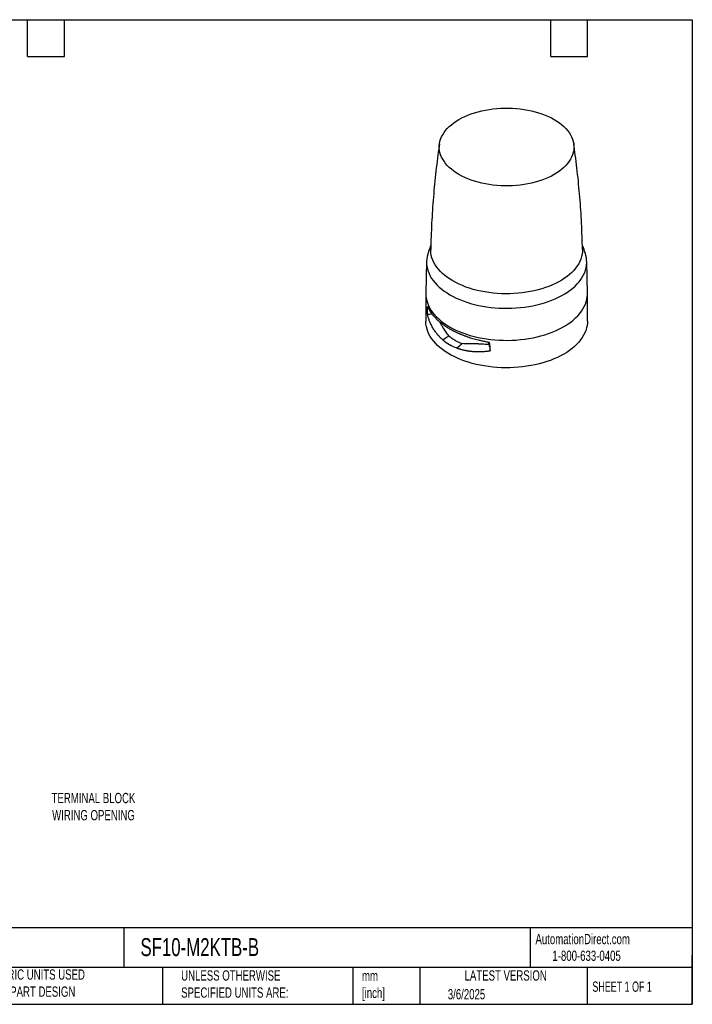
# Model space of a CAD drawing. Header units: millimetres. Extents: x 19 to 819, y 19 to 629.
# Tile 2 of 2: x 403 to 819, y 19 to 629. Entities that reach past the tile are written whole.
import ezdxf

# ---------------------------------------------------------------- set-up
doc = ezdxf.new("R2010")
doc.units = ezdxf.units.MM
doc.header["$LTSCALE"] = 3
doc.linetypes.add('SLD-Solid', pattern=[0])
doc.layers.add('TEXT', color=140, linetype='SLD-Solid', lineweight=25)
doc.styles.add('SLDTEXTSTYLE0', font='TXT', dxfattribs={"width": 0.7})
doc.styles.add('SLDTEXTSTYLE1', font='TXT', dxfattribs={"width": 0.65})

msp = doc.modelspace()

# ---------------------------------------------------------------- linework, layer by layer
for p, q in [((654.651, 478.932), (654.232, 459.338)), ((754.224, 459.338), (753.805, 478.932)), ((654.232, 459.338), (654.228, 458.981)), ((654.228, 458.981), (654.228, 441.997)), ((754.228, 458.981), (754.224, 459.338)), ((754.228, 441.997), (754.228, 458.981)), ((664.978, 430.379), (664.895, 430.322)), ((675.088, 426.771), (675.713, 427.253)), ((693.226, 427.527), (693.156, 429.06))]:
    msp.add_line(p, q)
at = {"flags": 128}
for points in [[(733.701, 566.864), (735.365, 565.845), (736.924, 564.773), (738.372, 563.651), (739.704, 562.481), (740.916, 561.269), (742.005, 560.018), (742.965, 558.733), (743.794, 557.418), (744.49, 556.077), (745.049, 554.715), (745.47, 553.336), (745.751, 551.946), (745.892, 550.549), (745.892, 549.149), (745.751, 547.752), (745.47, 546.361), (745.049, 544.983), (744.49, 543.621), (743.794, 542.28), (742.965, 540.965), (742.005, 539.68), (740.916, 538.429), (739.704, 537.217), (738.372, 536.047), (736.924, 534.924), (735.365, 533.852), (733.701, 532.834), (731.938, 531.874), (730.081, 530.974), (728.136, 530.138), (726.11, 529.369), (724.01, 528.669), (721.843, 528.041), (719.617, 527.486), (717.339, 527.008), (715.016, 526.606), (712.657, 526.283), (710.269, 526.04), (707.861, 525.878), (705.44, 525.797), (703.016, 525.797), (700.595, 525.878), (698.187, 526.04), (695.799, 526.283), (693.44, 526.606), (691.117, 527.008), (688.839, 527.486), (686.612, 528.041), (684.446, 528.669), (682.346, 529.369), (680.32, 530.138), (678.375, 530.974), (676.518, 531.874), (674.754, 532.834), (673.09, 533.852), (671.532, 534.924), (670.084, 536.047), (668.752, 537.217), (667.539, 538.429), (666.451, 539.68), (665.491, 540.965), (664.662, 542.28), (663.966, 543.621), (663.407, 544.983), (662.986, 546.361), (662.705, 547.752), (662.564, 549.149), (662.564, 550.549), (662.705, 551.946), (662.986, 553.336), (663.407, 554.715), (663.966, 556.077), (664.662, 557.418), (665.491, 558.733), (666.451, 560.018), (667.539, 561.269), (668.752, 562.481), (670.084, 563.651), (671.532, 564.773), (673.09, 565.845), (674.754, 566.864), (676.518, 567.824), (678.375, 568.724), (680.32, 569.56), (682.346, 570.329), (684.446, 571.029), (686.612, 571.657), (688.839, 572.211), (691.117, 572.69), (693.44, 573.091), (695.799, 573.414), (698.187, 573.657), (700.595, 573.82), (703.016, 573.901), (705.44, 573.901), (707.861, 573.82), (710.269, 573.657), (712.657, 573.414), (715.016, 573.091), (717.339, 572.69), (719.617, 572.211), (721.843, 571.657), (724.01, 571.029), (726.11, 570.329), (728.136, 569.56), (730.081, 568.724), (731.938, 567.824), (733.701, 566.864)], [(655.503, 483.874), (655.387, 483.507), (655.002, 481.999), (654.757, 480.482), (654.651, 478.959), (654.686, 477.436), (654.862, 475.915), (655.177, 474.402), (655.632, 472.901), (656.224, 471.416), (656.953, 469.951), (657.815, 468.511), (658.809, 467.099), (659.932, 465.72), (661.18, 464.377), (662.55, 463.075), (664.038, 461.816), (665.641, 460.605), (667.353, 459.445), (669.169, 458.339), (671.084, 457.291), (673.094, 456.303), (675.192, 455.378), (677.372, 454.518), (679.628, 453.727), (681.954, 453.007), (684.343, 452.359), (686.789, 451.785), (689.284, 451.287), (691.821, 450.867), (694.393, 450.525), (696.994, 450.262), (699.614, 450.08), (702.248, 449.979), (704.888, 449.958), (707.526, 450.019), (710.154, 450.161), (712.765, 450.383), (715.353, 450.686), (717.908, 451.067), (720.425, 451.526), (722.896, 452.062), (725.315, 452.673), (727.673, 453.358), (729.965, 454.114), (732.184, 454.94), (734.324, 455.832), (736.378, 456.789), (738.341, 457.808), (740.208, 458.885), (741.972, 460.019), (743.63, 461.205), (745.176, 462.44), (746.606, 463.721), (747.916, 465.044), (749.101, 466.405), (750.16, 467.801), (751.089, 469.228), (751.884, 470.681), (752.545, 472.156), (753.068, 473.65), (753.454, 475.157), (753.699, 476.675), (753.805, 478.197), (753.769, 479.721), (753.594, 481.242), (753.278, 482.755), (752.953, 483.873)], [(751.181, 486.346), (751.143, 484.923), (750.965, 483.433), (750.645, 481.95), (750.184, 480.48), (749.584, 479.027), (748.845, 477.596), (747.971, 476.19), (746.965, 474.813), (745.828, 473.471), (744.565, 472.168), (743.18, 470.906), (741.676, 469.69), (740.059, 468.524), (738.333, 467.411), (736.503, 466.355), (734.575, 465.358), (732.555, 464.425), (730.449, 463.557), (728.264, 462.757), (726.005, 462.028), (723.68, 461.372), (721.297, 460.791), (718.861, 460.286), (716.381, 459.86), (713.864, 459.513), (711.318, 459.247), (708.75, 459.062), (706.168, 458.959), (703.581, 458.939), (700.995, 459.001), (698.42, 459.144), (695.862, 459.37), (693.329, 459.677), (690.83, 460.063), (688.371, 460.529), (685.96, 461.072), (683.605, 461.691), (681.313, 462.383), (679.09, 463.148), (676.943, 463.982), (674.879, 464.883), (672.905, 465.849), (671.025, 466.876), (669.247, 467.961), (667.574, 469.101), (666.013, 470.292), (664.568, 471.531), (663.243, 472.814), (662.043, 474.138), (660.971, 475.498), (660.031, 476.889), (659.224, 478.309), (658.555, 479.752), (658.024, 481.214), (657.633, 482.69), (657.384, 484.177), (657.277, 485.67), (657.275, 486.347)], [(654.228, 458.981), (654.268, 457.829), (654.445, 456.296), (654.763, 454.77), (655.221, 453.256), (655.819, 451.759), (656.553, 450.281), (657.423, 448.829), (658.425, 447.405), (659.557, 446.014), (660.816, 444.66), (662.198, 443.347), (663.699, 442.078), (665.315, 440.856), (667.041, 439.686), (668.873, 438.571), (670.804, 437.514), (672.831, 436.517), (674.946, 435.585), (677.145, 434.718), (679.42, 433.92), (681.766, 433.194), (684.175, 432.54), (686.641, 431.961), (689.157, 431.459), (691.716, 431.035), (694.31, 430.691), (696.933, 430.426), (699.575, 430.242), (702.232, 430.14), (704.893, 430.12), (707.553, 430.181), (710.204, 430.324), (712.837, 430.548), (715.447, 430.853), (718.024, 431.238), (720.562, 431.701), (723.054, 432.241), (725.493, 432.858), (727.871, 433.548), (730.182, 434.31), (732.42, 435.143), (734.578, 436.043), (736.65, 437.008), (738.63, 438.035), (740.512, 439.122), (742.291, 440.265), (743.963, 441.461), (745.522, 442.706), (746.964, 443.998), (748.285, 445.333), (749.481, 446.706), (750.548, 448.113), (751.485, 449.552), (752.287, 451.017), (752.953, 452.505), (753.481, 454.011), (753.869, 455.532), (754.117, 457.062), (754.223, 458.597), (754.228, 458.981)], [(656.485, 446.191), (655.796, 446.162), (655.255, 446.139)], [(658.19, 446.263), (657.515, 446.235), (656.485, 446.191)], [(739.583, 421.587), (737.651, 420.53), (735.625, 419.533), (733.509, 418.601), (731.311, 417.734), (729.035, 416.936), (726.69, 416.21), (724.281, 415.556), (721.814, 414.977), (719.298, 414.475), (716.74, 414.051), (714.146, 413.707), (711.523, 413.442), (708.88, 413.258), (706.224, 413.156), (703.562, 413.136), (700.902, 413.197), (698.252, 413.34), (695.618, 413.564), (693.009, 413.869), (690.432, 414.254), (687.894, 414.717), (685.402, 415.257), (682.963, 415.874), (680.585, 416.564), (678.273, 417.326), (676.036, 418.159), (673.878, 419.059), (671.806, 420.024), (669.826, 421.051), (667.944, 422.138), (666.164, 423.281), (664.493, 424.477), (662.934, 425.722), (661.492, 427.014), (660.171, 428.348), (658.975, 429.721), (657.908, 431.129), (656.971, 432.568), (656.169, 434.033), (655.503, 435.521), (654.975, 437.027), (654.586, 438.548), (654.339, 440.078), (654.232, 441.613), (654.228, 441.997)], [(754.228, 441.997), (754.188, 440.845), (754.011, 439.312), (753.693, 437.786), (753.234, 436.272), (752.637, 434.774), (751.903, 433.297), (751.033, 431.845), (750.031, 430.421), (748.898, 429.03), (747.64, 427.676), (746.258, 426.363), (744.757, 425.094), (743.141, 423.872), (741.415, 422.702), (739.583, 421.587)], [(668.551, 432.858), (667.829, 432.357), (667.107, 431.856)], [(667.107, 431.856), (666.042, 431.118), (664.978, 430.379)], [(673.359, 425.436), (674.223, 426.103), (675.088, 426.771)], [(675.713, 427.253), (676.258, 427.674), (676.803, 428.094)], [(693.226, 427.527), (693.412, 426.75), (693.558, 426.14)], [(693.558, 426.14), (693.764, 425.281), (693.926, 424.606)], [(693.926, 424.606), (694.049, 424.092), (694.146, 423.688)]]:
    msp.add_lwpolyline(points, dxfattribs=at)
for points, knots in [([(662.703, 551.887), (662.372, 549.593), (661.657, 544.635), (660.708, 536.98), (659.824, 528.93), (659.068, 520.856), (658.437, 512.763), (657.929, 504.654), (657.557, 496.533), (657.345, 490.429), (657.297, 487.032), (657.287, 486.347)], [0, 0, 0, 0, 0.1060161, 0.2291392, 0.3523306, 0.4755751, 0.5988581, 0.7221655, 0.8454835, 0.9687987, 1, 1, 1, 1]), ([(751.169, 486.347), (751.159, 487.036), (751.111, 490.433), (750.898, 496.532), (750.528, 504.638), (750.021, 512.728), (749.393, 520.798), (748.641, 528.843), (747.762, 536.86), (746.811, 544.542), (746.092, 549.538), (745.754, 551.881)], [0, 0, 0, 0, 0.0313594, 0.1545398, 0.2776486, 0.4006729, 0.5235998, 0.6464159, 0.7691077, 0.8916615, 1, 1, 1, 1]), ([(657.342, 489.137), (657.222, 488.821), (656.595, 487.17), (655.987, 485.417), (655.535, 483.965), (655.51, 483.885)], [0, 0, 0, 0, 0.1827713, 0.9552565, 1, 1, 1, 1]), ([(752.943, 483.884), (752.891, 484.05), (752.421, 485.552), (751.811, 487.306), (751.216, 488.874), (751.114, 489.141)], [0, 0, 0, 0, 0.093384, 0.8450242, 1, 1, 1, 1]), ([(655.255, 446.139), (655.255, 446.297), (655.255, 446.613), (655.259, 447.081), (655.264, 447.543), (655.271, 447.999), (655.28, 448.449), (655.291, 448.893), (655.304, 449.332), (655.319, 449.765), (655.337, 450.192), (655.356, 450.614), (655.371, 450.89), (655.379, 451.028)], [0, 0, 0, 0, 0.0905782, 0.1811451, 0.2717267, 0.3623487, 0.4530372, 0.5438178, 0.6347163, 0.7257584, 0.8169694, 0.9083749, 1, 1, 1, 1]), ([(664.895, 430.322), (664.762, 430.434), (664.497, 430.658), (664.107, 431.003), (663.722, 431.355), (663.344, 431.715), (662.972, 432.083), (662.607, 432.459), (662.247, 432.842), (661.895, 433.233), (661.157, 434.083), (660.083, 435.454), (658.8, 437.402), (657.664, 439.469), (656.892, 441.174), (656.378, 442.488), (656.066, 443.359), (655.773, 444.259), (655.499, 445.187), (655.337, 445.82), (655.255, 446.139)], [0, 0, 0, 0, 0.0274584, 0.0549899, 0.082596, 0.1102786, 0.1380392, 0.1658796, 0.1938014, 0.2218062, 0.2498957, 0.3734376, 0.4998866, 0.622621, 0.7499212, 0.7978766, 0.8468588, 0.8968714, 0.9479174, 1, 1, 1, 1]), ([(655.379, 451.028), (655.429, 450.906), (655.528, 450.665), (655.688, 450.305), (655.854, 449.951), (656.027, 449.603), (656.206, 449.259), (656.391, 448.921), (656.582, 448.588), (656.778, 448.26), (656.979, 447.938), (657.185, 447.621), (657.536, 447.098), (658.056, 446.38), (658.776, 445.478), (659.537, 444.607), (660.301, 443.802), (661.062, 443.056), (661.815, 442.364), (662.599, 441.685), (663.414, 441.021), (664.258, 440.37), (665.129, 439.735), (666.026, 439.114), (666.95, 438.509), (667.895, 437.919), (668.547, 437.537), (668.873, 437.346)], [0, 0, 0, 0, 0.0242337, 0.0481796, 0.0718376, 0.0952077, 0.1182901, 0.1410846, 0.1635914, 0.1858103, 0.2077414, 0.2293848, 0.2507404, 0.3150853, 0.3780561, 0.439653, 0.4998767, 0.5511655, 0.6021698, 0.6528898, 0.703326, 0.7534786, 0.803348, 0.8529345, 0.9022384, 0.9512601, 1, 1, 1, 1]), ([(668.551, 432.858), (667.938, 433.63), (666.71, 435.177), (665.242, 437.5), (664.006, 439.551), (663.268, 440.788), (662.942, 441.391), (662.924, 441.426)], [0, 0, 0, 0, 0.2788741, 0.5592097, 0.7731362, 0.9870286, 1, 1, 1, 1]), ([(668.551, 432.858), (668.682, 432.747), (668.944, 432.525), (669.348, 432.201), (669.76, 431.883), (670.18, 431.573), (670.609, 431.269), (671.046, 430.974), (671.491, 430.685), (671.945, 430.405), (672.53, 430.059), (673.251, 429.66), (674.116, 429.221), (674.996, 428.813), (675.89, 428.435), (676.499, 428.208), (676.803, 428.094)], [0, 0, 0, 0, 0.054944, 0.11002981, 0.16526188, 0.22064464, 0.27618248, 0.33187976, 0.38774079, 0.44376985, 0.49997118, 0.60106546, 0.70159009, 0.80157024, 0.90103154, 1, 1, 1, 1]), ([(668.873, 437.346), (669.046, 437.247), (669.392, 437.049), (669.922, 436.755), (670.461, 436.464), (671.008, 436.176), (671.564, 435.891), (672.129, 435.609), (672.703, 435.33), (673.285, 435.055), (673.876, 434.783), (674.475, 434.515), (675.083, 434.25), (675.699, 433.989), (676.323, 433.732), (676.955, 433.479), (677.596, 433.23), (678.244, 432.985), (678.9, 432.745), (679.564, 432.508), (680.511, 432.181), (681.763, 431.771), (683.345, 431.288), (684.989, 430.824), (686.465, 430.442), (687.757, 430.13), (688.853, 429.882), (689.982, 429.641), (691.145, 429.41), (692.341, 429.189), (693.152, 429.053), (693.562, 428.985)], [0, 0, 0, 0, 0.0256201, 0.0513133, 0.0770799, 0.1029197, 0.128833, 0.1548196, 0.1808798, 0.2070134, 0.2332207, 0.2595015, 0.2858561, 0.3122843, 0.3387863, 0.3653622, 0.3920119, 0.4187355, 0.445533, 0.4724046, 0.4993502, 0.5595186, 0.6210807, 0.6840371, 0.748388, 0.7880078, 0.8285537, 0.8700258, 0.9124242, 0.9557489, 1, 1, 1, 1]), ([(693.226, 427.527), (691.697, 427.557), (690.193, 427.638), (687.984, 427.782), (687.254, 427.833), (685.821, 427.921), (685.118, 427.957), (683.746, 427.998), (683.075, 428.003), (681.763, 427.989), (681.121, 427.972), (679.86, 427.953), (679.239, 427.951), (678.012, 427.988), (677.405, 428.027), (676.803, 428.095)], [0, 0, 0, 0, 0.25, 0.25, 0.375, 0.375, 0.5, 0.5, 0.625, 0.625, 0.75, 0.75, 0.875, 0.875, 1, 1, 1, 1]), ([(673.517, 425.377), (673.615, 425.341), (673.81, 425.269), (674.007, 425.2), (674.106, 425.166)], [0, 0, 0, 0, 0.49999, 1, 1, 1, 1]), ([(674.106, 425.166), (674.284, 425.105), (674.639, 424.983), (675.179, 424.812), (675.724, 424.648), (676.274, 424.493), (676.829, 424.347), (677.39, 424.209), (677.956, 424.08), (678.528, 423.959), (678.912, 423.885), (679.105, 423.848)], [0, 0, 0, 0, 0.1104889, 0.2210681, 0.3317664, 0.4426121, 0.5536324, 0.6648539, 0.7763036, 0.8880095, 1, 1, 1, 1]), ([(679.105, 423.848), (679.248, 423.822), (679.535, 423.769), (679.823, 423.721), (679.968, 423.698)], [0, 0, 0, 0, 0.4995175, 1, 1, 1, 1]), ([(679.968, 423.698), (680.15, 423.669), (680.516, 423.611), (681.069, 423.533), (681.625, 423.463), (682.185, 423.4), (682.749, 423.345), (683.317, 423.297), (683.889, 423.256), (684.465, 423.223), (685.044, 423.197), (685.433, 423.185), (685.628, 423.18)], [0, 0, 0, 0, 0.0991258, 0.1983911, 0.2978164, 0.3974221, 0.4972286, 0.5972565, 0.6975267, 0.7980598, 0.898877, 1, 1, 1, 1]), ([(685.628, 423.18), (685.871, 423.175), (686.357, 423.164), (686.846, 423.165), (687.091, 423.166)], [0, 0, 0, 0, 0.4995684, 1, 1, 1, 1]), ([(687.091, 423.166), (687.299, 423.168), (687.716, 423.172), (688.344, 423.188), (688.975, 423.212), (689.609, 423.243), (690.247, 423.283), (690.888, 423.33), (691.533, 423.386), (692.181, 423.449), (692.832, 423.521), (693.488, 423.599), (693.926, 423.658), (694.146, 423.688)], [0, 0, 0, 0, 0.08973302, 0.17963952, 0.26973972, 0.36005397, 0.4506029, 0.54140745, 0.63248875, 0.72386784, 0.81556554, 0.9076025, 1, 1, 1, 1])]:
    msp.add_open_spline(points, degree=3, knots=knots)
for points in [[(664.895, 430.322), (666.123, 429.297), (667.459, 428.364), (668.873, 427.548)], [(668.873, 427.548), (670.296, 426.726), (671.794, 426.023), (673.359, 425.436)], [(694.146, 423.688), (694.146, 425.445), (693.948, 427.209), (693.562, 428.985)], [(673.359, 425.436), (673.412, 425.416), (673.464, 425.396), (673.517, 425.377)]]:
    msp.add_open_spline(points, degree=3)
at = {"layer": 'TEXT'}
for p, q in [((19.05, 628.65), (819.15, 628.65)), ((407.67, 605.79), (407.67, 628.65)), ((430.53, 605.79), (430.53, 628.65)), ((731.52, 605.79), (731.52, 628.65)), ((754.38, 605.79), (754.38, 628.65)), ((819.15, 628.65), (819.15, 19.05)), ((407.67, 605.79), (430.53, 605.79)), ((731.52, 605.79), (754.38, 605.79)), ((819.15, 66.378), (19.05, 66.378)), ((467.277, 66.378), (467.277, 41.91)), ((718.726, 66.378), (718.726, 41.91)), ((819.15, 19.05), (819.15, 49.53)), ((819.15, 41.91), (19.05, 41.91)), ((491.341, 41.91), (491.341, 19.05)), ((609.073, 41.91), (609.073, 19.05)), ((650.436, 41.91), (650.436, 19.05)), ((754.046, 41.91), (754.046, 19.05)), ((19.05, 19.05), (819.15, 19.05))]:
    msp.add_line(p, q, dxfattribs=at)

# ---------------------------------------------------------------- texts
for s, insert, char_height, attachment_point, style in [('TERMINAL BLOCK^JWIRING OPENING', (448.545, 149.932), 6.35, 2, 'SLDTEXTSTYLE0'), ('AutomationDirect.com', (722.085, 62.63), 6.35, 1, 'SLDTEXTSTYLE0'), ('SF10-M2KTB-B', (477.623, 60.019), 11.1125, 1, 'SLDTEXTSTYLE0'), ('1-800-633-0405', (732.575, 52.311), 6.35, 1, 'SLDTEXTSTYLE0'), ('METRIC UNITS USED ^JFOR PART DESIGN', (382.813, 40.668), 6.35, 1, 'SLDTEXTSTYLE0'), ('UNLESS OTHERWISE ^JSPECIFIED UNITS ARE:', (502.824, 40.082), 6.35, 1, 'SLDTEXTSTYLE0'), ('mm^J[inch]', (614.722, 39.892), 6.35, 1, 'SLDTEXTSTYLE0'), ('LATEST VERSION', (703.656, 40.092), 6.35, 2, 'SLDTEXTSTYLE0'), ('SHEET 1 OF 1', (757.324, 33.154), 6.35, 1, 'SLDTEXTSTYLE1'), ('3/6/2025', (667.838, 28.491), 6.35, 1, 'SLDTEXTSTYLE0')]:
    msp.add_mtext(s, dxfattribs=dict(at, insert=insert, char_height=char_height, attachment_point=attachment_point, style=style))

doc.saveas('drawing.dxf')
